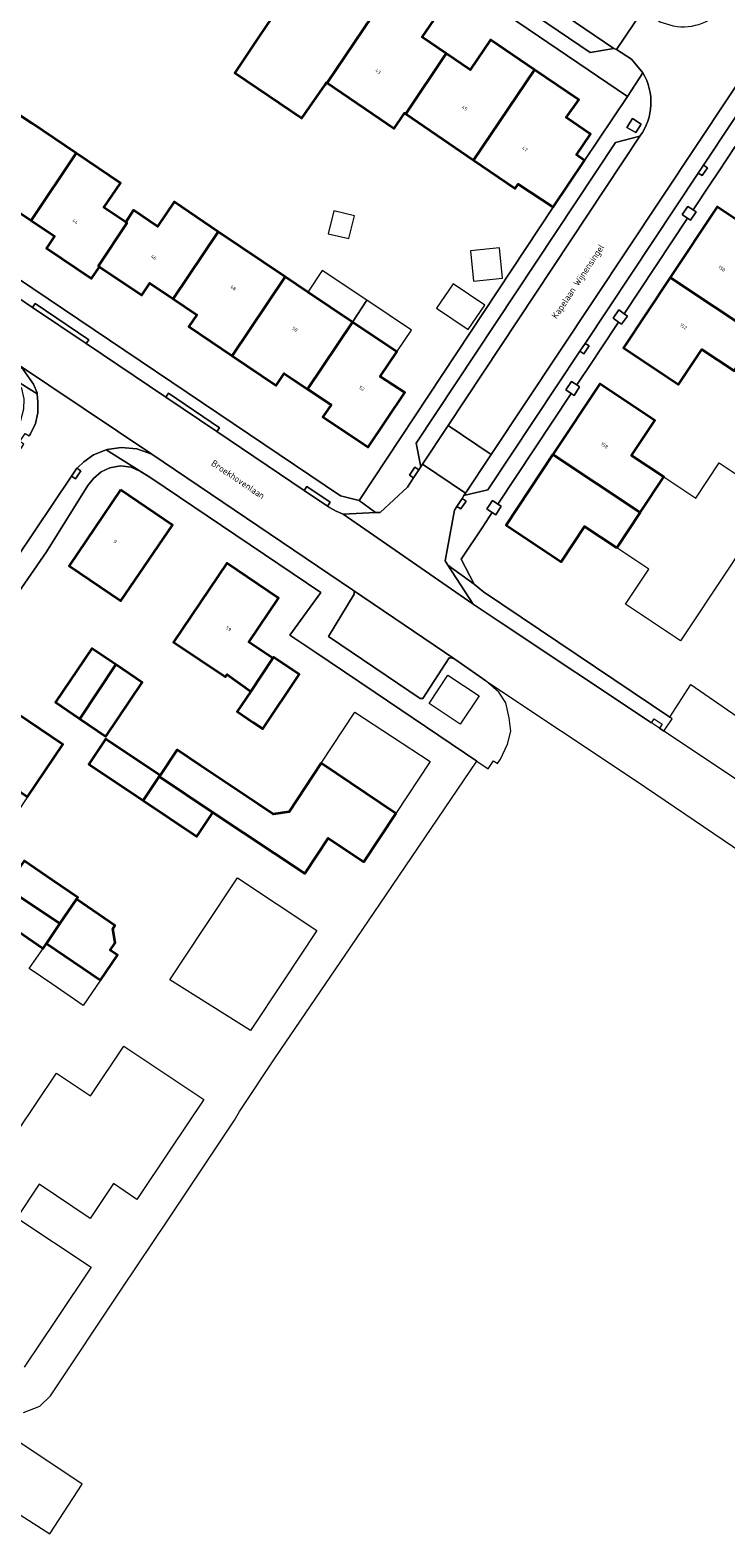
# Model space of a CAD drawing. Header units: metres. Extents: x 183400 to 185591, y 327112 to 329102.
# Tile 55 of 107: x 184498 to 184571, y 327783 to 327941. Entities that reach past the tile are written whole.
import ezdxf

# ---------------------------------------------------------------- set-up
doc = ezdxf.new("R2010")
doc.units = ezdxf.units.M
for name, color, linetype, lineweight in [('B-WE-IE-MEUBILAIR_WEGMEUBILAIR-GV', 7, 'Continuous', 18), ('B-WE-OG-BEBOUWING-GV', 7, 'Continuous', 35), ('B-WE-OG-BEBOUWING_HUISNUMMER-T18', 10, 'Continuous', 18), ('B-WE-OG-BEBOUWING_LUIFEL-GV', 7, 'Continuous', 18), ('B-WE-OG-BEBOUWING_OVERIG-GV', 7, 'Continuous', 18), ('B-WE-OG-BEBOUWING_STRAATNAAM-T35', 50, 'Continuous', 35), ('B-WE-OG-TERREIN_ERF-GV', 7, 'Continuous', 18), ('B-WE-VH-ONVERHARD-GV', 252, 'Continuous', 18), ('B-WE-VH-VERHARDING_ASFALT-GV', 252, 'Continuous', 18), ('B-WE-VH-VERHARDING_BETON-GV', 252, 'Continuous', 18), ('B-WE-VH-VERHARDING_BETONSTRAATSTEEN-GV', 252, 'Continuous', 18), ('B-WE-VH-VERHARDING_TEGEL-GV', 252, 'Continuous', 18)]:
    doc.layers.add(name, color=color, linetype=linetype, lineweight=lineweight)
doc.styles.add('NLCS-ISO-M200-T25', font='NLCS-ISO.ttf')

msp = doc.modelspace()

# ---------------------------------------------------------------- linework, layer by layer
at = {"layer": 'B-WE-IE-MEUBILAIR_WEGMEUBILAIR-GV', "flags": 128}
for points in [[(184561.353, 327930.118), (184561.917, 327930.984), (184561.028, 327931.592), (184560.425, 327930.63), (184561.353, 327930.118)], [(184567.377, 327921.988), (184566.823, 327922.363), (184566.234, 327921.491), (184566.515, 327921.301), (184566.796, 327921.112), (184567.105, 327920.904), (184567.693, 327921.774), (184567.377, 327921.988)], [(184559.559, 327910.212), (184559.881, 327909.986), (184560.502, 327910.836), (184560.141, 327911.089), (184559.586, 327911.479), (184558.996, 327910.607), (184559.559, 327910.212)], [(184554.575, 327902.708), (184554.878, 327902.502), (184555.467, 327903.405), (184555.167, 327903.6), (184554.601, 327903.967), (184554.017, 327903.086), (184554.575, 327902.708)], [(184546.281, 327890.216), (184546.655, 327889.976), (184547.236, 327890.857), (184546.865, 327891.095), (184546.303, 327891.454), (184545.972, 327890.954), (184545.722, 327890.575), (184546.001, 327890.396), (184546.281, 327890.216)]]:
    msp.add_lwpolyline(points, close=True, dxfattribs=at)
at = {"layer": 'B-WE-OG-BEBOUWING-GV', "flags": 128}
for points in [[(184527.044, 327948.165), (184527.11, 327948.12), (184525.55, 327945.76), (184523.746, 327943.097), (184521.768, 327940.179), (184519.237, 327936.378), (184526.281, 327931.629), (184528.693, 327935.099), (184528.885, 327935.38), (184528.948, 327935.337), (184535.57, 327945.172), (184530.92, 327948.32), (184528.339, 327950.072), (184527.044, 327948.165)], [(184535.57, 327945.172), (184528.948, 327935.337), (184535.976, 327930.55), (184537.068, 327932.153), (184537.192, 327932.069), (184541.437, 327938.415), (184538.92, 327940.12), (184540.21, 327942.03), (184535.57, 327945.172)], [(184537.192, 327932.069), (184544.312, 327927.219), (184550.728, 327936.715), (184546.1, 327939.85), (184543.97, 327936.7), (184541.437, 327938.415), (184537.192, 327932.069)], [(184550.728, 327936.715), (184544.312, 327927.219), (184548.697, 327924.232), (184549.001, 327924.679), (184552.677, 327922.263), (184555.988, 327927.168), (184555.133, 327927.767), (184556.594, 327929.952), (184554.06, 327931.68), (184555.37, 327933.57), (184550.728, 327936.715)], [(184495.519, 327932.694), (184489.931, 327924.391), (184494.53, 327921.29), (184495.37, 327922.55), (184497.837, 327920.885), (184502.558, 327927.947), (184497.9, 327931.09), (184495.519, 327932.694)], [(184505.03, 327916.02), (184504.91, 327916.11), (184507.9, 327920.61), (184507.78, 327920.69), (184505.49, 327922.24), (184507.22, 327924.8), (184502.558, 327927.947), (184497.837, 327920.885), (184500.29, 327919.23), (184499.45, 327917.98), (184504.19, 327914.78), (184505.03, 327916.02)], [(184507.78, 327920.69), (184507.9, 327920.61), (184504.91, 327916.11), (184505.03, 327916.02), (184509.46, 327913.04), (184510.31, 327914.29), (184512.776, 327912.634), (184517.507, 327919.695), (184512.86, 327922.83), (184511.13, 327920.26), (184508.59, 327921.97), (184507.78, 327920.69)], [(184564.99, 327914.9), (184574.15, 327908.81), (184576.61, 327912.54), (184573.24, 327914.78), (184575.69, 327918.46), (184569.9, 327922.31), (184564.99, 327914.9)], [(184517.507, 327919.695), (184512.776, 327912.634), (184515.24, 327910.98), (184514.4, 327909.73), (184518.969, 327906.659), (184524.542, 327914.952), (184522.17, 327916.55), (184517.507, 327919.695)], [(184518.969, 327906.659), (184523.58, 327903.56), (184524.42, 327904.81), (184526.884, 327903.161), (184531.588, 327910.208), (184526.92, 327913.35), (184524.542, 327914.952), (184518.969, 327906.659)], [(184564.99, 327914.9), (184560.08, 327907.49), (184565.87, 327903.64), (184568.32, 327907.32), (184571.69, 327905.08), (184574.15, 327908.81), (184564.99, 327914.9)], [(184531.588, 327910.208), (184526.884, 327903.161), (184529.35, 327901.51), (184528.5, 327900.25), (184533.25, 327897.06), (184537.11, 327902.81), (184534.52, 327904.5), (184536.25, 327907.07), (184531.588, 327910.208)], [(184552.665, 327896.31), (184561.83, 327890.221), (184564.3, 327893.96), (184560.93, 327896.2), (184563.38, 327899.88), (184557.58, 327903.73), (184552.665, 327896.31)], [(184559.36, 327886.48), (184561.83, 327890.221), (184552.665, 327896.31), (184547.75, 327888.89), (184553.54, 327885.03), (184555.99, 327888.72), (184559.36, 327886.48)], [(184507.218, 327892.578), (184501.823, 327884.617), (184507.282, 327880.922), (184512.677, 327888.883), (184507.218, 327892.578)], [(184520.91, 327871.408), (184523.248, 327874.893), (184520.726, 327876.59), (184523.842, 327881.217), (184518.398, 327884.888), (184512.813, 327876.595), (184518.257, 327872.925), (184518.428, 327873.179), (184520.91, 327871.408)], [(184506.746, 327874.232), (184504.23, 327875.93), (184500.4, 327870.27), (184502.946, 327868.547), (184506.746, 327874.232)], [(184502.946, 327868.547), (184505.69, 327866.69), (184509.52, 327872.36), (184506.746, 327874.232), (184502.946, 327868.547)], [(184523.248, 327874.893), (184520.91, 327871.408), (184519.488, 327869.289), (184521.17, 327868.16), (184522.18, 327867.48), (184526.01, 327873.2), (184525.964, 327873.231), (184523.32, 327875), (184523.248, 327874.893)], [(184489.109, 327865.993), (184497.462, 327860.32), (184501.187, 327865.839), (184492.815, 327871.483), (184489.109, 327865.993)], [(184509.612, 327859.935), (184511.303, 327862.46), (184511.39, 327862.59), (184505.68, 327866.41), (184505.6, 327866.291), (184503.9, 327863.76), (184509.612, 327859.935)], [(184536.159, 327858.584), (184528.313, 327863.865), (184524.944, 327858.761), (184523.274, 327858.519), (184521.651, 327859.59), (184518.82, 327861.49), (184517.36, 327862.47), (184515.67, 327863.6), (184513.18, 327865.27), (184511.39, 327862.59), (184511.303, 327862.46), (184516.936, 327858.677), (184526.606, 327852.294), (184529.041, 327855.983), (184532.802, 327853.498), (184536.159, 327858.584)], [(184516.936, 327858.677), (184511.303, 327862.46), (184509.612, 327859.935), (184515.25, 327856.16), (184516.936, 327858.677)], [(184495.186, 327850.821), (184500.868, 327847.019), (184502.608, 327849.576), (184502.74, 327849.77), (184500, 327851.635), (184497.095, 327853.613), (184495.186, 327850.821)], [(184495.186, 327850.821), (184493.448, 327848.278), (184499.1, 327844.42), (184499.456, 327844.944), (184500.868, 327847.019), (184495.186, 327850.821)], [(184500.868, 327847.019), (184499.456, 327844.944), (184505.116, 327841.091), (184506.91, 327843.72), (184506.158, 327844.233), (184506.683, 327845.001), (184506.418, 327846.477), (184506.65, 327846.815), (184502.608, 327849.576), (184500.868, 327847.019)]]:
    msp.add_lwpolyline(points, close=True, dxfattribs=at)
at = {"layer": 'B-WE-OG-BEBOUWING_LUIFEL-GV', "flags": 128}
for points in [[(184531.588, 327910.208), (184533.118, 327912.501), (184528.434, 327915.634), (184526.92, 327913.35), (184531.588, 327910.208)], [(184533.118, 327912.501), (184531.588, 327910.208), (184536.25, 327907.07), (184537.808, 327909.364), (184533.118, 327912.501)]]:
    msp.add_lwpolyline(points, close=True, dxfattribs=at)
at = {"layer": 'B-WE-OG-BEBOUWING_OVERIG-GV', "flags": 128}
for points in [[(184531.803, 327921.366), (184529.655, 327921.903), (184529.052, 327919.492), (184531.209, 327918.99), (184531.803, 327921.366)], [(184547.044, 327917.992), (184544.003, 327917.699), (184544.311, 327914.494), (184547.352, 327914.803), (184547.044, 327917.992)], [(184545.499, 327911.992), (184542.165, 327914.238), (184540.433, 327911.667), (184543.767, 327909.421), (184545.499, 327911.992)]]:
    msp.add_lwpolyline(points, close=True, dxfattribs=at)
at = {"layer": 'B-WE-OG-TERREIN_ERF-GV', "flags": 128}
for points in [[(184540.21, 327942.03), (184538.92, 327940.12), (184541.437, 327938.415), (184543.97, 327936.7), (184546.1, 327939.85), (184550.728, 327936.715), (184555.37, 327933.57), (184554.06, 327931.68), (184556.594, 327929.952), (184555.133, 327927.767), (184555.988, 327927.168), (184560.49, 327933.92), (184507.22, 327970.04)], [(184491.529, 327918.07), (184530.34, 327891.94), (184532.29, 327891.47), (184552.677, 327922.263), (184549.001, 327924.679), (184548.697, 327924.232), (184544.312, 327927.219), (184537.192, 327932.069), (184537.068, 327932.153), (184535.976, 327930.55), (184528.948, 327935.337), (184528.885, 327935.38), (184528.693, 327935.099), (184526.281, 327931.629), (184519.237, 327936.378), (184521.768, 327940.179), (184523.746, 327943.097)], [(184495.519, 327932.694), (184497.9, 327931.09), (184502.558, 327927.947), (184507.22, 327924.8), (184505.49, 327922.24), (184507.78, 327920.69), (184508.59, 327921.97), (184511.13, 327920.26), (184512.86, 327922.83), (184517.507, 327919.695), (184517.507, 327919.695), (184522.17, 327916.55), (184524.542, 327914.952), (184526.92, 327913.35), (184531.588, 327910.208), (184536.25, 327907.07), (184534.52, 327904.5), (184537.11, 327902.81), (184533.25, 327897.06), (184528.5, 327900.25), (184529.35, 327901.51), (184526.884, 327903.161), (184524.42, 327904.81), (184523.58, 327903.56), (184518.969, 327906.659), (184514.4, 327909.73), (184515.24, 327910.98), (184512.776, 327912.634), (184510.31, 327914.29), (184509.46, 327913.04), (184505.03, 327916.02), (184504.19, 327914.78), (184499.45, 327917.98), (184500.29, 327919.23), (184497.837, 327920.885), (184495.37, 327922.55)], [(184571.796, 327928.644), (184570.042, 327926.002), (184569.177, 327924.699), (184567.377, 327921.988), (184567.693, 327921.774), (184567.105, 327920.904), (184566.796, 327921.112), (184560.141, 327911.089), (184560.502, 327910.836), (184559.881, 327909.986), (184559.559, 327910.212), (184557.688, 327907.395), (184556.67, 327905.863), (184555.167, 327903.6), (184555.467, 327903.405), (184554.878, 327902.502), (184554.575, 327902.708), (184546.865, 327891.095), (184547.236, 327890.857), (184546.655, 327889.976), (184546.281, 327890.216), (184545.93, 327889.687), (184545.281, 327888.711), (184543.01, 327885.29), (184544.37, 327882.67), (184545.35, 327881.88), (184564.93, 327868.69), (184567.149, 327872.133), (184586.05, 327859.091)], [(184497.03, 327795.66), (184498.77, 327796.34), (184499.86, 327797.43), (184507.407, 327808.727), (184512.187, 327815.882), (184519.2, 327826.38), (184519.73, 327827.28), (184523.48, 327832.92), (184524.004, 327833.691), (184524.004, 327833.691), (184531.413, 327844.585), (184535.132, 327850.055), (184544.67, 327864.08), (184533.99, 327871.31), (184527.53, 327875.64), (184525.021, 327877.322), (184528.27, 327881.79), (184510.43, 327893.85), (184509.33, 327894.52), (184508.36, 327894.98), (184507.23, 327895.09), (184506.11, 327894.91), (184505.21, 327894.48), (184504.39, 327893.78), (184503.81, 327893.03), (184499.44, 327886.08), (184492.22, 327875.627)], [(184496.38, 327825.134), (184500.517, 327831.31), (184504.09, 327828.917), (184504.18, 327829.052), (184507.596, 327834.151), (184515.973, 327828.548), (184512.473, 327823.32), (184508.95, 327818.056), (184506.491, 327819.704), (184504.042, 327816.049), (184498.69, 327819.635), (184498.69, 327819.635), (184496.343, 327816.126), (184504.139, 327810.922), (184500.467, 327805.426), (184497.123, 327800.421)]]:
    msp.add_lwpolyline(points, dxfattribs=at)
for points in [[(184571.69, 327905.08), (184568.32, 327907.32), (184565.87, 327903.64), (184560.08, 327907.49), (184564.99, 327914.9), (184569.9, 327922.31), (184575.69, 327918.46), (184573.24, 327914.78), (184576.61, 327912.54), (184579.98, 327910.3), (184582.43, 327913.98), (184588.22, 327910.13), (184583.31, 327902.72), (184578.4, 327895.31), (184572.61, 327899.16), (184575.06, 327902.84), (184571.69, 327905.08)], [(184552.665, 327896.31), (184557.58, 327903.73), (184563.38, 327899.88), (184560.93, 327896.2), (184564.3, 327893.96), (184567.67, 327891.72), (184570.12, 327895.41), (184575.91, 327891.56), (184570.99, 327884.135), (184566.07, 327876.71), (184560.28, 327880.56), (184562.73, 327884.24), (184559.36, 327886.48), (184555.99, 327888.72), (184553.54, 327885.03), (184547.75, 327888.89), (184552.665, 327896.31)], [(184507.218, 327892.578), (184512.677, 327888.883), (184507.282, 327880.922), (184501.823, 327884.617), (184507.218, 327892.578)], [(184523.248, 327874.893), (184523.32, 327875), (184525.964, 327873.231), (184526.01, 327873.2), (184522.18, 327867.48), (184521.17, 327868.16), (184519.488, 327869.289), (184520.91, 327871.408), (184518.428, 327873.179), (184518.257, 327872.925), (184512.813, 327876.595), (184518.398, 327884.888), (184523.842, 327881.217), (184520.726, 327876.59), (184523.248, 327874.893)], [(184506.746, 327874.232), (184509.52, 327872.36), (184505.69, 327866.69), (184502.946, 327868.547), (184500.4, 327870.27), (184504.23, 327875.93), (184506.746, 327874.232)], [(184489.109, 327865.993), (184492.815, 327871.483), (184501.187, 327865.839), (184497.462, 327860.32), (184494.103, 327855.341), (184485.73, 327860.986), (184489.109, 327865.993)], [(184536.159, 327858.584), (184532.802, 327853.498), (184529.041, 327855.983), (184526.606, 327852.294), (184516.936, 327858.677), (184515.25, 327856.16), (184509.612, 327859.935), (184503.9, 327863.76), (184505.6, 327866.291), (184505.68, 327866.41), (184511.39, 327862.59), (184513.18, 327865.27), (184515.67, 327863.6), (184517.36, 327862.47), (184518.82, 327861.49), (184521.651, 327859.59), (184523.274, 327858.519), (184524.944, 327858.761), (184528.313, 327863.865), (184531.861, 327869.24), (184539.756, 327864.033), (184536.159, 327858.584)], [(184499.1, 327844.42), (184493.448, 327848.278), (184495.186, 327850.821), (184497.095, 327853.613), (184500, 327851.635), (184502.74, 327849.77), (184502.608, 327849.576), (184506.65, 327846.815), (184506.418, 327846.477), (184506.683, 327845.001), (184506.158, 327844.233), (184506.91, 327843.72), (184505.116, 327841.091), (184503.3, 327838.43), (184500, 327840.681), (184497.64, 327842.29), (184499.1, 327844.42)], [(184515.988, 327846.51), (184519.528, 327851.84), (184527.873, 327846.305), (184524.277, 327840.887), (184520.889, 327835.783), (184512.402, 327841.11), (184515.988, 327846.51)]]:
    msp.add_lwpolyline(points, close=True, dxfattribs=at)
at = {"layer": 'B-WE-VH-ONVERHARD-GV', "flags": 128}
for points in [[(184561.353, 327930.118), (184561.917, 327930.984), (184561.028, 327931.592), (184560.425, 327930.63), (184561.353, 327930.118)], [(184566.796, 327921.112), (184567.105, 327920.904), (184567.693, 327921.774), (184567.377, 327921.988), (184566.823, 327922.363), (184566.234, 327921.491), (184566.515, 327921.301), (184566.796, 327921.112)], [(184560.141, 327911.089), (184559.586, 327911.479), (184558.996, 327910.607), (184559.559, 327910.212), (184559.881, 327909.986), (184560.502, 327910.836), (184560.141, 327911.089)], [(184555.167, 327903.6), (184554.601, 327903.967), (184554.017, 327903.086), (184554.575, 327902.708), (184554.878, 327902.502), (184555.467, 327903.405), (184555.167, 327903.6)], [(184546.865, 327891.095), (184546.303, 327891.454), (184545.972, 327890.954), (184545.722, 327890.575), (184546.001, 327890.396), (184546.281, 327890.216), (184546.655, 327889.976), (184547.236, 327890.857), (184546.865, 327891.095)]]:
    msp.add_lwpolyline(points, close=True, dxfattribs=at)
at = {"layer": 'B-WE-VH-VERHARDING_ASFALT-GV', "flags": 128}
msp.add_lwpolyline([(184571.221, 327943.961), (184570.708, 327943.356, -0.2775587), (184565.337, 327941.275), (184563.918, 327941.723), (184562.667, 327942.53), (184562.114, 327942.925), (184559.335, 327938.834), (184560.917, 327937.828), (184562.114, 327936.385, -0.3003754), (184561.804, 327929.74), (184541.648, 327899.328), (184546.184, 327896.301), (184596.247, 327971.673)], format="xyb", dxfattribs=at)
for points in [[(184577.2, 327858.65), (184564.312, 327867.237), (184564.312, 327867.237), (184563.842, 327867.55), (184563.013, 327868.103), (184547.222, 327878.623), (184544.296, 327880.563), (184530.613, 327890.046), (184529.875, 327890.338), (184529.186, 327890.73), (184528.99, 327890.862), (184526.533, 327892.517), (184517.349, 327898.704), (184511.993, 327902.312), (184503.637, 327907.941), (184497.988, 327911.747), (184490.641, 327916.695)], [(184490.503, 327876.782), (184502.098, 327894.015), (184502.656, 327894.845), (184502.7, 327894.91), (184503.37, 327895.51), (184504.39, 327896.25), (184505.735, 327896.797), (184505.84, 327896.84), (184507.31, 327897.03), (184508.93, 327896.88), (184510.51, 327896.32), (184496.1, 327906.01)], [(184496.1, 327906.01), (184510.51, 327896.32), (184531.6, 327882.09), (184542.37, 327874.8), (184545.6, 327872.53), (184561.42, 327862.03), (184586.772, 327844.827)], [(184497, 327905.21), (184498.08, 327903.7), (184498.46, 327902.78), (184498.47, 327902.667), (184498.55, 327901.78), (184498.53, 327900.66), (184498.29, 327899.56), (184497.77, 327898.47), (184497.625, 327898.243)], [(184494.934, 327786.033), (184499.81, 327782.91), (184503.214, 327788.15), (184494.75, 327793.79)]]:
    msp.add_lwpolyline(points, dxfattribs=at)
msp.add_lwpolyline([(184543.313, 327891.979), (184543.489, 327892.244), (184538.959, 327895.267), (184538.78, 327895), (184538.578, 327894.695), (184538.026, 327893.862), (184537.374, 327892.878), (184534.513, 327890.221), (184534.034, 327890.2), (184530.613, 327890.046), (184544.296, 327880.563), (184541.616, 327884.676), (184541.326, 327885.121), (184542.337, 327890.466), (184542.578, 327890.839), (184543.123, 327891.684), (184543.313, 327891.979)], close=True, dxfattribs=at)
at = {"layer": 'B-WE-VH-VERHARDING_BETON-GV', "flags": 128}
for points in [[(184568.479, 327926.699), (184567.926, 327925.866), (184568.343, 327925.589), (184568.895, 327926.423), (184568.479, 327926.699)], [(184503.637, 327907.941), (184503.911, 327908.348), (184498.267, 327912.161), (184497.988, 327911.747), (184503.637, 327907.941)], [(184556.041, 327907.973), (184555.488, 327907.14), (184555.906, 327906.863), (184556.458, 327907.697), (184556.041, 327907.973)], [(184517.349, 327898.704), (184517.623, 327899.111), (184512.273, 327902.726), (184511.993, 327902.312), (184517.349, 327898.704)], [(184502.098, 327894.015), (184502.511, 327893.737), (184503.071, 327894.566), (184502.656, 327894.845), (184502.098, 327894.015)], [(184538.026, 327893.862), (184538.578, 327894.695), (184538.161, 327894.972), (184537.609, 327894.138), (184538.026, 327893.862)], [(184528.99, 327890.862), (184529.267, 327891.273), (184526.813, 327892.931), (184526.533, 327892.517), (184528.99, 327890.862)], [(184543.123, 327891.684), (184542.578, 327890.839), (184542.987, 327890.574), (184543.54, 327891.408), (184543.123, 327891.684)]]:
    msp.add_lwpolyline(points, close=True, dxfattribs=at)
at = {"layer": 'B-WE-VH-VERHARDING_BETONSTRAATSTEEN-GV', "flags": 128}
for points in [[(184548.773, 327943.804), (184556.571, 327938.522), (184559.064, 327938.953), (184508.24, 327973.436), (184508.735, 327970.923), (184515.223, 327966.529), (184520.128, 327963.206), (184530.103, 327956.45), (184534.49, 327953.479), (184544.036, 327947.012), (184548.773, 327943.804)], [(184543.489, 327892.244), (184543.313, 327891.979), (184545.811, 327892.571), (184555.488, 327907.14), (184556.041, 327907.973), (184567.926, 327925.866), (184568.479, 327926.699), (184580.12, 327944.225), (184580.673, 327945.058), (184596.639, 327969.096), (184596.247, 327971.673), (184546.184, 327896.301), (184543.489, 327892.244)], [(184538.959, 327895.267), (184541.648, 327899.328), (184561.804, 327929.74), (184559.251, 327929.088), (184538.287, 327897.505), (184538.78, 327895), (184538.959, 327895.267)], [(184538.959, 327895.267), (184543.489, 327892.244), (184546.184, 327896.301), (184541.648, 327899.328), (184538.959, 327895.267)], [(184542.37, 327874.8), (184531.6, 327882.09), (184531.79, 327881.9), (184531.78, 327881.64), (184529.08, 327877.17), (184538.7, 327870.66), (184538.99, 327870.66), (184541.76, 327874.94), (184542.08, 327874.92), (184542.37, 327874.8)]]:
    msp.add_lwpolyline(points, close=True, dxfattribs=at)
msp.add_lwpolyline([(184508.24, 327973.436), (184559.064, 327938.953), (184559.335, 327938.834), (184562.114, 327942.925)], dxfattribs=at)
at = {"layer": 'B-WE-VH-VERHARDING_TEGEL-GV', "flags": 128}
for points in [[(184507.22, 327970.04), (184560.49, 327933.92), (184562.114, 327936.385), (184560.917, 327937.828), (184559.335, 327938.834), (184559.064, 327938.953), (184556.571, 327938.522), (184548.773, 327943.804)], [(184580.12, 327944.225), (184568.479, 327926.699), (184568.895, 327926.423), (184568.343, 327925.589), (184567.926, 327925.866), (184556.041, 327907.973), (184556.458, 327907.697), (184555.906, 327906.863), (184555.488, 327907.14), (184545.811, 327892.571), (184543.313, 327891.979), (184543.123, 327891.684), (184543.54, 327891.408), (184542.987, 327890.574), (184542.578, 327890.839), (184542.337, 327890.466), (184541.326, 327885.121), (184541.616, 327884.676), (184544.37, 327882.67), (184543.01, 327885.29), (184545.281, 327888.711), (184545.93, 327889.687), (184546.281, 327890.216), (184546.001, 327890.396), (184545.722, 327890.575), (184545.972, 327890.954), (184546.303, 327891.454), (184546.865, 327891.095), (184554.575, 327902.708), (184554.017, 327903.086), (184554.601, 327903.967), (184555.167, 327903.6), (184556.67, 327905.863), (184557.688, 327907.395), (184559.559, 327910.212), (184558.996, 327910.607), (184559.586, 327911.479), (184560.141, 327911.089), (184566.796, 327921.112), (184566.515, 327921.301), (184566.234, 327921.491), (184566.823, 327922.363), (184567.377, 327921.988), (184569.177, 327924.699), (184570.042, 327926.002), (184571.796, 327928.644)]]:
    msp.add_lwpolyline(points, dxfattribs=at)
msp.add_lwpolyline([(184538.78, 327895), (184538.287, 327897.505), (184559.251, 327929.088), (184561.804, 327929.74, 0.3003754), (184562.114, 327936.385), (184560.49, 327933.92), (184555.988, 327927.168), (184552.677, 327922.263), (184532.29, 327891.47), (184534.034, 327890.2), (184534.513, 327890.221), (184537.374, 327892.878), (184538.026, 327893.862), (184537.609, 327894.138), (184538.161, 327894.972), (184538.578, 327894.695)], format="xyb", close=True, dxfattribs=at)
for points in [[(184561.353, 327930.118), (184560.425, 327930.63), (184561.028, 327931.592), (184561.917, 327930.984), (184561.353, 327930.118)], [(184497.988, 327911.747), (184498.267, 327912.161), (184503.911, 327908.348), (184503.637, 327907.941), (184511.993, 327902.312), (184512.273, 327902.726), (184517.623, 327899.111), (184517.349, 327898.704), (184526.533, 327892.517), (184526.813, 327892.931), (184529.267, 327891.273), (184528.99, 327890.862), (184529.186, 327890.73), (184529.875, 327890.338), (184530.613, 327890.046), (184534.034, 327890.2), (184532.29, 327891.47), (184530.34, 327891.94), (184491.529, 327918.07), (184490.641, 327916.695), (184497.988, 327911.747)], [(184496.14, 327904.13), (184498.47, 327902.667), (184498.46, 327902.78), (184498.08, 327903.7), (184497, 327905.21), (184496.1, 327906.01), (184487.469, 327911.785), (184486.508, 327910.297), (184494.29, 327905.42), (184496.14, 327904.13)], [(184497.08, 327897.39), (184496.666, 327897.67), (184497.225, 327898.499), (184497.625, 327898.243), (184497.77, 327898.47), (184498.29, 327899.56), (184498.53, 327900.66), (184498.55, 327901.78), (184498.47, 327902.667), (184496.14, 327904.13), (184496.82, 327903.22), (184497.07, 327902.16), (184497.05, 327901.07), (184496.65, 327899.58), (184496.44, 327899.15), (184487.05, 327885.331), (184488.382, 327884.433), (184496.39, 327896.31), (184497.08, 327897.39)], [(184502.656, 327894.845), (184503.071, 327894.566), (184502.511, 327893.737), (184502.098, 327894.015), (184490.503, 327876.782), (184492.22, 327875.627), (184499.44, 327886.08), (184503.81, 327893.03), (184504.39, 327893.78), (184505.21, 327894.48), (184506.11, 327894.91), (184507.23, 327895.09), (184508.36, 327894.98), (184509.33, 327894.52), (184510.43, 327893.85), (184505.735, 327896.797), (184504.39, 327896.25), (184503.37, 327895.51), (184502.7, 327894.91), (184502.656, 327894.845)], [(184546.826, 327863.832), (184547.14, 327864.3), (184547.88, 327865.86), (184548.24, 327867.22), (184548.08, 327868.63), (184547.7, 327870.2), (184546.98, 327871.34), (184545.6, 327872.53), (184542.37, 327874.8), (184542.08, 327874.92), (184541.76, 327874.94), (184538.99, 327870.66), (184538.7, 327870.66), (184529.08, 327877.17), (184531.78, 327881.64), (184531.79, 327881.9), (184531.6, 327882.09), (184510.51, 327896.32), (184508.93, 327896.88), (184507.31, 327897.03), (184505.84, 327896.84), (184505.735, 327896.797), (184510.43, 327893.85), (184528.27, 327881.79), (184525.021, 327877.322), (184527.53, 327875.64), (184533.99, 327871.31), (184544.67, 327864.08), (184545.853, 327863.281), (184546.413, 327864.109), (184546.826, 327863.832)], [(184563.013, 327868.103), (184563.293, 327868.524), (184564.122, 327867.964), (184563.842, 327867.55), (184564.312, 327867.237), (184565.179, 327868.523), (184564.93, 327868.69), (184545.35, 327881.88), (184544.37, 327882.67), (184541.616, 327884.676), (184544.296, 327880.563), (184547.222, 327878.623), (184563.013, 327868.103)], [(184541.629, 327873.13), (184544.913, 327870.952), (184542.928, 327867.96), (184539.644, 327870.138), (184541.629, 327873.13)]]:
    msp.add_lwpolyline(points, close=True, dxfattribs=at)

# ---------------------------------------------------------------- texts
at = {"layer": 'B-WE-OG-BEBOUWING_HUISNUMMER-T18', "char_height": 0.36, "attachment_point": 5, "style": 'NLCS-ISO-M200-T25'}
for s, insert, rotation in [('43', (184534.291, 327936.537), 325.7), ('45', (184543.385, 327932.69), 325.7), ('47', (184549.702, 327928.387), 325.7), ('44', (184502.467, 327920.769), 326), ('46', (184510.724, 327917.011), 326.1), ('150', (184570.401, 327915.824), 326.5), ('48', (184519.084, 327913.807), 326), ('50', (184525.546, 327909.453), 326.1), ('152', (184566.38, 327909.757), 326.5), ('52', (184532.582, 327903.241), 326.1), ('158', (184558.081, 327897.243), 326.5), ('9', (184506.667, 327887.145), 325.9), ('59', (184518.571, 327877.984), 326)]:
    msp.add_mtext(s, dxfattribs=dict(at, insert=insert, rotation=rotation))
at = {"layer": 'B-WE-OG-BEBOUWING_STRAATNAAM-T35', "char_height": 0.7, "attachment_point": 5, "style": 'NLCS-ISO-M200-T25'}
for s, insert, rotation in [('Kapelaan Wijnensingel', (184555.372, 327914.424), 56.4), ('Broekhovenlaan', (184519.584, 327893.678), 326)]:
    msp.add_mtext(s, dxfattribs=dict(at, insert=insert, rotation=rotation))

doc.saveas('drawing.dxf')
